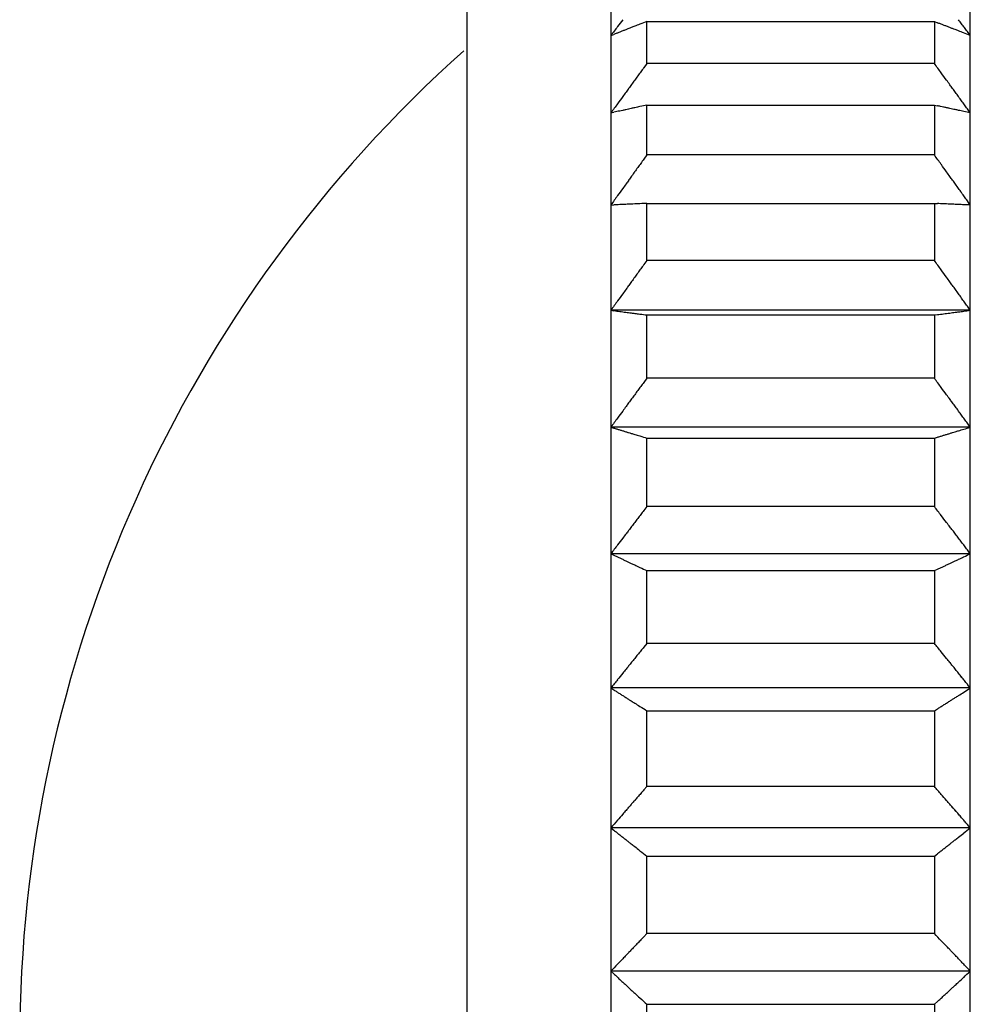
# Model space of a CAD drawing. Extents: x 1082 to 1292, y 1128 to 1425.
# Tile 5 of 8: x 1154 to 1181, y 1336 to 1363. Entities that reach past the tile are written whole.
import ezdxf

# ---------------------------------------------------------------- set-up
doc = ezdxf.new("R2010")
doc.units = 0
doc.header["$MEASUREMENT"] = 0
doc.linetypes.add('HIDDENNEW00', pattern=[4.5, 3, -1.5])
doc.layers.get('0').update_dxf_attribs({"linetype": 'CONTINUOUS'})
doc.layers.add('DISEGNO', color=3, linetype='HIDDENNEW00')

msp = doc.modelspace()

# ---------------------------------------------------------------- linework, layer by layer
at = {"color": 7, "linetype": 'ByBlock'}
msp.add_arc((1191.347, 1334.652), 37.478, 131.7836, 228.1074, dxfattribs=at)
at = {"layer": 'DISEGNO', "color": 7, "linetype": 'Continuous'}
for p, q in [((1166.469, 1334.652), (1166.469, 1367.028)), ((1170.516, 1364.755), (1170.516, 1363.023)), ((1180.634, 1363.023), (1180.634, 1364.755)), ((1171.528, 1362.237), (1171.528, 1363.417)), ((1171.528, 1363.417), (1179.622, 1363.417)), ((1179.622, 1363.417), (1179.622, 1362.237)), ((1179.622, 1363.417), (1179.709, 1363.383)), ((1170.516, 1363.023), (1170.598, 1363.056)), ((1170.516, 1363.023), (1170.516, 1360.845)), ((1180.634, 1363.023), (1180.552, 1363.135)), ((1180.634, 1360.845), (1180.634, 1363.023)), ((1171.528, 1362.237), (1171.441, 1362.119)), ((1179.622, 1362.237), (1171.528, 1362.237)), ((1171.528, 1359.662), (1171.528, 1361.065)), ((1171.528, 1361.065), (1179.622, 1361.065)), ((1179.622, 1361.065), (1179.622, 1359.662)), ((1179.622, 1361.065), (1179.709, 1361.047)), ((1180.634, 1360.845), (1180.552, 1360.959)), ((1170.516, 1360.845), (1170.598, 1360.863)), ((1170.516, 1360.845), (1170.516, 1358.253)), ((1180.634, 1358.253), (1180.634, 1360.845)), ((1171.528, 1359.662), (1171.441, 1359.543)), ((1179.622, 1359.662), (1171.528, 1359.662)), ((1170.516, 1358.253), (1170.598, 1358.257)), ((1170.516, 1358.253), (1170.516, 1355.289)), ((1171.528, 1356.693), (1171.528, 1358.297)), ((1171.528, 1358.297), (1179.622, 1358.297)), ((1179.622, 1358.297), (1179.622, 1356.693)), ((1179.622, 1358.297), (1179.709, 1358.294)), ((1180.634, 1358.253), (1180.552, 1358.369)), ((1180.634, 1355.289), (1180.634, 1358.253)), ((1171.528, 1356.693), (1171.441, 1356.574)), ((1179.622, 1356.693), (1171.528, 1356.693)), ((1180.634, 1355.289), (1180.552, 1355.405)), ((1170.516, 1355.289), (1170.516, 1352)), ((1180.634, 1355.289), (1170.516, 1355.289)), ((1170.516, 1355.289), (1170.598, 1355.278)), ((1171.528, 1353.376), (1171.528, 1355.157)), ((1171.528, 1355.157), (1179.622, 1355.157)), ((1179.622, 1355.157), (1179.709, 1355.168)), ((1179.622, 1355.157), (1179.622, 1353.376)), ((1180.634, 1352), (1180.634, 1355.289)), ((1171.528, 1353.376), (1171.441, 1353.259)), ((1179.622, 1353.376), (1171.528, 1353.376)), ((1180.634, 1352), (1180.552, 1352.113)), ((1170.516, 1352), (1170.516, 1348.437)), ((1180.634, 1352), (1170.516, 1352)), ((1170.516, 1352), (1170.598, 1351.975)), ((1180.634, 1348.437), (1180.634, 1352)), ((1171.528, 1349.763), (1171.528, 1351.692)), ((1171.528, 1351.692), (1179.622, 1351.692)), ((1179.622, 1351.692), (1179.709, 1351.718)), ((1179.622, 1351.692), (1179.622, 1349.763)), ((1171.528, 1349.763), (1171.441, 1349.651)), ((1179.622, 1349.763), (1171.528, 1349.763)), ((1180.634, 1348.437), (1180.552, 1348.546)), ((1170.516, 1348.437), (1170.516, 1344.657)), ((1180.634, 1348.437), (1170.516, 1348.437)), ((1170.516, 1348.437), (1170.598, 1348.398)), ((1180.634, 1344.657), (1180.634, 1348.437)), ((1171.528, 1345.913), (1171.528, 1347.96)), ((1171.528, 1347.96), (1179.622, 1347.96)), ((1179.622, 1347.96), (1179.709, 1348)), ((1179.622, 1347.96), (1179.622, 1345.913)), ((1171.528, 1345.913), (1171.441, 1345.807)), ((1179.622, 1345.913), (1171.528, 1345.913)), ((1170.516, 1344.657), (1170.516, 1340.719)), ((1180.634, 1344.657), (1170.516, 1344.657)), ((1170.516, 1344.657), (1170.598, 1344.604)), ((1180.634, 1344.657), (1180.552, 1344.76)), ((1180.634, 1340.719), (1180.634, 1344.657)), ((1179.622, 1344.017), (1179.709, 1344.071)), ((1171.528, 1341.885), (1171.528, 1344.017)), ((1171.528, 1344.017), (1179.622, 1344.017)), ((1179.622, 1344.017), (1179.622, 1341.885)), ((1171.528, 1341.885), (1171.441, 1341.786)), ((1179.622, 1341.885), (1171.528, 1341.885)), ((1170.516, 1340.719), (1170.516, 1336.685)), ((1180.634, 1340.719), (1170.516, 1340.719)), ((1170.516, 1340.719), (1170.598, 1340.653)), ((1180.634, 1340.719), (1180.552, 1340.815)), ((1180.634, 1336.685), (1180.634, 1340.719)), ((1171.528, 1337.742), (1171.528, 1339.926)), ((1171.528, 1339.926), (1179.622, 1339.926)), ((1179.622, 1339.926), (1179.709, 1339.993)), ((1179.622, 1339.926), (1179.622, 1337.742)), ((1171.528, 1337.742), (1171.441, 1337.653)), ((1179.622, 1337.742), (1171.528, 1337.742)), ((1170.516, 1336.685), (1170.516, 1332.619)), ((1180.634, 1336.685), (1170.516, 1336.685)), ((1170.516, 1336.685), (1170.598, 1336.608)), ((1180.634, 1336.685), (1180.552, 1336.772)), ((1180.634, 1332.619), (1180.634, 1336.685)), ((1171.528, 1333.551), (1171.528, 1335.753)), ((1171.528, 1335.753), (1179.622, 1335.753)), ((1179.622, 1335.753), (1179.709, 1335.831)), ((1179.622, 1335.753), (1179.622, 1333.551))]:
    msp.add_line(p, q, dxfattribs=at)
for centre, radius, start, end in [((1244.649, 1308.647), 91.936, 143.39377, 143.54393), ((1086.422, 1293.644), 117.001, 36.57185, 36.64078), ((1365.727, 1218.87), 242.668, 143.48164, 143.55594), ((1209.3, 1264.722), 105.676, 111.33864, 111.3875), ((1204.234, 1277.647), 91.793, 111.27107, 111.32897), ((1212.705, 1256.038), 115.003, 111.25453, 111.29804), ((1281.784, 1078.516), 305.492, 111.2446, 111.25945), ((1206.126, 1272.848), 96.951, 111.12482, 111.18546), ((1203.285, 1280.225), 89.046, 111.02834, 111.13082), ((1258.755, 1136.442), 243.159, 111.0218, 111.07112), ((1137.346, 1253.134), 118.108, 68.93606, 68.9808), ((1134.307, 1245.204), 126.601, 68.90124, 68.94253), ((1138.28, 1255.555), 115.514, 68.84575, 68.89149), ((1144.874, 1272.613), 97.226, 68.78674, 68.84206), ((1137.209, 1252.726), 118.538, 68.76889, 68.81137), ((1068.006, 1074.545), 309.686, 68.75769, 68.77235), ((1145.527, 1274.237), 95.475, 68.63916, 68.69967), ((1149.983, 1285.636), 83.236, 68.53126, 68.63731), ((1079.874, 1288.798), 125.148, 36.50401, 36.5672), ((1088.763, 1295.387), 114.083, 36.43066, 36.50019), ((1208.063, 1267.887), 102.278, 111.43822, 111.48776), ((1211.819, 1258.283), 112.589, 111.3862, 111.43111), ((1100.631, 1159.652), 218.541, 68.5262, 68.5789), ((1276.378, 1284.958), 130.252, 143.67217, 143.73614), ((962.613, 1202.714), 269.334, 36.24931, 36.31954), ((1258.781, 1297.83), 108.45, 143.87343, 143.95194), ((1274.809, 1286.111), 128.305, 143.80149, 143.86658), ((1284.338, 1279.127), 140.119, 143.739, 143.7979), ((1099.922, 1303.265), 99.145, 36.16272, 36.30802), ((1092.21, 1297.615), 108.705, 36.0828, 36.16835), ((1452.061, 1157.186), 347.485, 143.97889, 143.99961), ((1278.347, 1283.498), 132.703, 143.92022, 143.98034), ((901.904, 1159.495), 343.851, 35.98568, 36.0066), ((1075.152, 1285.297), 129.746, 35.92573, 35.98694), ((1247.402, 1306.012), 94.435, 144.16078, 144.30967), ((1258.037, 1298.337), 107.55, 144.07861, 144.16398), ((1096.077, 1300.384), 103.949, 35.8777, 35.95889), ((1082.913, 1290.873), 120.189, 35.80531, 35.87364), ((1373.033, 1215.447), 249.306, 144.24973, 144.32339), ((1201.14, 1222.544), 141.651, 102.3126, 102.34837), ((1208.851, 1187.459), 177.573, 102.30249, 102.32937), ((1271.58, 899.924), 471.871, 102.29607, 102.30524), ((1202.909, 1214.535), 149.853, 102.22241, 102.25985), ((1200.37, 1226.326), 137.791, 102.16513, 102.22835), ((1250.833, 992.935), 376.575, 102.15714, 102.18755), ((1141.158, 1182.095), 183.057, 77.81514, 77.8427), ((1138.396, 1169.328), 196.119, 77.78839, 77.81384), ((1142.058, 1186.227), 178.828, 77.76142, 77.78962), ((1148.068, 1213.997), 150.415, 77.72229, 77.75641), ((1141.132, 1181.872), 183.28, 77.71301, 77.73923), ((1078.256, 893.259), 478.663, 77.70203, 77.71108), ((1148.722, 1216.868), 147.471, 77.63432, 77.67168), ((1076.102, 1285.979), 128.577, 35.73595, 35.7986), ((1085.326, 1292.618), 117.211, 35.66618, 35.73511), ((1204.546, 1207.056), 157.509, 102.41574, 102.44639), ((1207.99, 1191.433), 173.507, 102.38936, 102.41714), ((1205.705, 1201.74), 162.95, 102.35199, 102.3822), ((1152.799, 1235.485), 128.413, 77.56645, 77.63197), ((1108.067, 1031.887), 336.867, 77.55992, 77.5925), ((1277.978, 1282.133), 131.69, 143.99775, 144.06151), ((959.296, 1199.618), 272.319, 35.92461, 35.9946), ((1276.397, 1283.285), 129.735, 144.1276, 144.19248), ((1286.056, 1276.281), 141.665, 144.06249, 144.12119), ((1098.697, 1300.491), 100.25, 35.8384, 35.98322), ((1279.99, 1280.656), 134.186, 144.24364, 144.30356), ((1260.121, 1295.038), 109.658, 144.19731, 144.27556), ((1090.861, 1294.818), 109.923, 35.75911, 35.84437), ((897.628, 1156.23), 347.716, 35.66255, 35.6834), ((1248.584, 1303.236), 95.506, 144.4843, 144.63269), ((1259.379, 1295.54), 108.763, 144.40267, 144.48776), ((1456.367, 1153.92), 351.374, 144.30192, 144.32257), ((1073.532, 1282.455), 131.211, 35.60174, 35.66273), ((1094.779, 1297.59), 105.124, 35.55487, 35.63578), ((1081.401, 1288.043), 121.559, 35.48124, 35.54934), ((1376.164, 1212.355), 252.145, 144.57246, 144.64587), ((1074.494, 1283.129), 130.036, 35.41562, 35.47806), ((1083.845, 1289.789), 118.556, 35.3426, 35.41129), ((1203.017, 626.719), 732.256, 92.530958, 92.537404), ((1206.357, 552.164), 806.885, 92.528271, 92.534111), ((1204.125, 600.95), 758.049, 92.516049, 92.522399), ((1199.806, 699.691), 659.213, 92.510247, 92.517765), ((1207.22, 532.428), 826.64, 92.510224, 92.51587), ((1267.074, -836.689), 2197.065, 92.503934, 92.50586), ((1201.511, 660.987), 697.955, 92.490353, 92.498216), ((1199.123, 716.75), 642.141, 92.480377, 92.49365), ((1247.374, -395.763), 1755.7, 92.475932, 92.482313), ((1142.857, 505.301), 853.789, 87.520415, 87.526197), ((1140.097, 444.694), 914.458, 87.506596, 87.511934), ((1143.68, 525.48), 833.593, 87.505148, 87.511066), ((1149.495, 658.047), 700.898, 87.501118, 87.50828), ((1142.811, 505.29), 853.802, 87.494494, 87.499998), ((1082.858, -868.981), 2229.379, 87.497237, 87.499137), ((1150.033, 672.299), 686.636, 87.473313, 87.481157), ((1154.014, 761.314), 597.532, 87.464627, 87.478393), ((1111.304, -207.004), 1566.792, 87.463865, 87.470714), ((1277.399, 1279.275), 131.157, 143.88822, 143.95207), ((960.483, 1196.88), 271.223, 36.03227, 36.10237), ((1259.644, 1292.164), 109.217, 144.09066, 144.16902), ((1275.826, 1280.427), 129.207, 144.01867, 144.08365), ((1285.437, 1273.432), 141.095, 143.95442, 144.01321), ((1099.139, 1297.609), 99.841, 35.94727, 36.0923), ((1091.339, 1291.946), 109.48, 35.86504, 35.95043), ((1454.827, 1151.255), 349.949, 144.1948, 144.21548), ((1279.406, 1277.804), 133.645, 144.13719, 144.1972), ((899.157, 1153.563), 346.3, 35.7697, 35.79057), ((1074.117, 1279.602), 130.669, 35.71078, 35.77187), ((1248.16, 1300.353), 95.113, 144.37655, 144.52515), ((1258.895, 1292.668), 108.315, 144.2938, 144.37902), ((1095.243, 1294.716), 104.694, 35.6619, 35.74294), ((1081.941, 1285.184), 121.058, 35.58868, 35.65689), ((1375.051, 1209.61), 251.111, 144.46613, 144.53965), ((1075.062, 1280.278), 129.507, 35.52024, 35.58277), ((1084.379, 1286.928), 118.06, 35.45146, 35.52026), ((1203.645, 1604.314), 251.218, 262.44111, 262.46004), ((1207.012, 1629.665), 276.792, 262.45779, 262.47495), ((1204.829, 1613.03), 260.014, 262.47159, 262.49025), ((1200.362, 1579.391), 226.081, 262.49848, 262.52057), ((1207.91, 1636.285), 283.473, 262.50488, 262.52147), ((1268.981, 2102.187), 753.36, 262.528144, 262.533803), ((1202.121, 1592.495), 239.302, 262.54901, 262.57212), ((1199.642, 1573.475), 220.121, 262.57193, 262.61094), ((1248.879, 1951.916), 601.751, 262.595878, 262.614635), ((1142.101, 1645.332), 292.591, 277.3849, 277.4019), ((1139.428, 1665.976), 313.408, 277.40027, 277.41596), ((1142.999, 1638.523), 285.724, 277.41637, 277.43377), ((1148.863, 1593.451), 240.271, 277.43787, 277.45892), ((1142.108, 1645.458), 292.715, 277.44842, 277.4646), ((1080.831, 2113.112), 764.367, 277.464846, 277.470431), ((1149.503, 1588.67), 235.447, 277.49375, 277.5168), ((1153.489, 1558.421), 204.937, 277.51829, 277.55873), ((1109.955, 1888.068), 537.446, 277.53668, 277.5568), ((1274.688, 1276.424), 128.7, 143.34385, 143.40809), ((966.113, 1194.535), 266.114, 36.57697, 36.64749), ((1257.367, 1289.249), 107.147, 143.54674, 143.62559), ((1273.143, 1277.578), 126.771, 143.47496, 143.54033), ((1282.514, 1270.621), 138.443, 143.41043, 143.46957), ((1101.216, 1294.66), 97.954, 36.49068, 36.6366), ((1093.632, 1289.039), 107.394, 36.40941, 36.49533), ((1447.497, 1149.22), 343.278, 143.65076, 143.67157), ((1276.606, 1274.982), 131.099, 143.59168, 143.65206), ((906.432, 1151.525), 339.674, 36.3139, 36.3349), ((1076.857, 1276.779), 128.171, 36.25234, 36.31381), ((1246.157, 1297.405), 93.285, 143.83484, 143.98439), ((1256.624, 1289.76), 106.246, 143.7515, 143.83725), ((1097.451, 1291.803), 102.68, 36.2056, 36.28715), ((1084.494, 1282.336), 118.726, 36.12969, 36.19833), ((1077.811, 1277.466), 126.995, 36.06374, 36.12667), ((1369.737, 1207.247), 246.256, 143.92397, 143.99796), ((1086.876, 1284.078), 115.776, 35.99001, 36.05925), ((1206.046, 1467.161), 120.518, 252.89463, 252.93556), ((1209.628, 1478.826), 132.72, 252.93526, 252.97236), ((1207.246, 1471.074), 124.61, 252.97566, 253.01602), ((1202.469, 1455.464), 108.286, 253.02056, 253.06836), ((1210.504, 1481.684), 135.709, 253.04716, 253.08307), ((1275.932, 1696.802), 360.557, 253.08293, 253.09519), ((1204.291, 1461.375), 114.471, 253.13911, 253.18915), ((1201.609, 1452.5), 105.199, 253.18945, 253.27398), ((1140.455, 1482.452), 136.499, 286.7879, 286.82562), ((1146.696, 1461.724), 114.852, 286.83853, 286.88415), ((1139.457, 1485.788), 139.981, 286.85874, 286.89379), ((1073.842, 1701.71), 365.653, 286.8996, 286.9117), ((1147.354, 1459.659), 112.685, 286.9519, 287.00183), ((1151.593, 1445.782), 98.176, 287.00412, 287.09167), ((1104.881, 1598.261), 257.65, 287.05505, 287.09858), ((1254.228, 1626.939), 287.402, 253.23606, 253.27673), ((1139.526, 1485.471), 139.658, 286.72157, 286.75845), ((1136.649, 1495.049), 149.659, 286.75591, 286.78995), ((1270.002, 1273.579), 124.504, 142.3378, 142.40268), ((975.853, 1192.524), 257.383, 37.58454, 37.65579), ((1253.429, 1286.301), 103.611, 142.54052, 142.62018), ((1268.492, 1274.739), 122.6, 142.46693, 142.53296), ((1277.446, 1267.842), 133.902, 142.40103, 142.46077), ((1104.814, 1291.656), 94.724, 37.49734, 37.64477), ((1097.597, 1286.106), 103.828, 37.416, 37.50283), ((1434.837, 1147.726), 331.891, 142.64641, 142.66744), ((1271.772, 1272.188), 126.755, 142.58501, 142.64602), ((918.997, 1150.027), 328.362, 37.3186, 37.33983), ((1081.604, 1273.986), 123.895, 37.25572, 37.31784), ((1242.69, 1294.406), 90.157, 142.83174, 142.98287), ((1252.694, 1286.827), 102.708, 142.74788, 142.83452), ((1101.263, 1288.861), 99.242, 37.20875, 37.29117), ((1088.922, 1279.504), 114.73, 37.13397, 37.20335), ((1082.555, 1274.694), 122.709, 37.06616, 37.12978), ((1360.544, 1205.219), 237.953, 142.921, 142.99579), ((1091.206, 1281.244), 111.858, 36.99016, 37.06016), ((1210.366, 1431.618), 92.234, 244.45859, 244.51524), ((1214.349, 1439.982), 101.498, 244.51754, 244.56891), ((1211.659, 1434.321), 95.23, 244.56771, 244.62362), ((1206.265, 1422.991), 82.682, 244.63569, 244.70195), ((1215.238, 1441.835), 103.553, 244.66874, 244.71855), ((1288.469, 1596.864), 275.008, 244.71663, 244.73363), ((1134.639, 1444.656), 106.647, 295.20404, 295.25271), ((1061.247, 1600.257), 278.689, 295.25203, 295.26883), ((1143.437, 1425.92), 85.949, 295.33063, 295.39992), ((1148.139, 1416.014), 74.983, 295.40108, 295.52247), ((1095.726, 1526.184), 196.986, 295.47311, 295.53341), ((1208.238, 1427.106), 87.245, 244.79801, 244.86744), ((1205.199, 1420.612), 80.076, 244.86315, 244.98056), ((1263.929, 1546.017), 218.551, 244.93259, 244.98912), ((1134.858, 1444.159), 106.104, 295.00562, 295.05692), ((1131.608, 1451.109), 113.777, 295.05731, 295.10465), ((1135.814, 1442.112), 103.845, 295.10899, 295.16142), ((1142.777, 1427.261), 87.443, 295.16911, 295.2325), ((1270.609, 1264.989), 127.928, 140.88215, 140.94262), ((1263.653, 1270.643), 118.965, 140.81597, 140.88164), ((989.013, 1190.589), 245.881, 39.10377, 39.17589), ((1248.112, 1283.25), 98.953, 141.02491, 141.10556), ((1262.22, 1271.815), 117.113, 140.9503, 141.01715), ((1109.672, 1288.538), 90.47, 39.01421, 39.16349), ((1102.947, 1283.078), 99.132, 38.93123, 39.01916), ((1247.385, 1283.801), 98.042, 141.23421, 141.32196), ((1417.706, 1146.43), 316.856, 141.12884, 141.15013), ((1265.256, 1269.326), 121.039, 141.07134, 141.13312), ((935.947, 1148.732), 313.464, 38.83068, 38.85219), ((1088.028, 1271.13), 118.246, 38.77266, 38.83559), ((1106.412, 1285.829), 94.708, 38.72104, 38.80454), ((1348.132, 1203.299), 227.001, 141.40936, 141.48513), ((1238.005, 1291.304), 86.03, 141.31878, 141.47188), ((1094.895, 1276.606), 109.462, 38.64623, 38.71653), ((1088.959, 1271.873), 117.055, 38.57671, 38.64117), ((1097.066, 1278.349), 106.679, 38.50164, 38.57258), ((1216.237, 1415.875), 84.631, 237.36648, 237.43262), ((1083.272, 1496.727), 180.568, 302.55868, 302.62915), ((1220.785, 1422.981), 93.068, 237.4281, 237.48811), ((1217.652, 1418.079), 87.25, 237.49256, 237.5579), ((1211.446, 1408.328), 75.692, 237.56262, 237.64009), ((1221.668, 1424.376), 94.719, 237.61274, 237.67102), ((1305.496, 1556.793), 251.44, 237.66654, 237.68644), ((1128.087, 1426.662), 97.397, 302.24634, 302.30335), ((1044.085, 1559.561), 254.618, 302.29857, 302.31824), ((1138.107, 1410.745), 78.589, 302.39387, 302.475), ((1143.442, 1402.369), 68.658, 302.4718, 302.61379), ((1213.611, 1411.711), 79.708, 237.75944, 237.84073), ((1210.081, 1406.077), 73.059, 237.83231, 237.96989), ((1277.133, 1512.91), 199.192, 237.91695, 237.98324), ((1128.505, 1425.993), 96.608, 302.00674, 302.06696), ((1124.748, 1431.973), 103.67, 302.07178, 302.12732), ((1129.511, 1424.363), 94.692, 302.13549, 302.19698), ((1137.449, 1411.756), 79.794, 302.19686, 302.27116), ((1004.699, 1188.335), 232.756, 41.2041, 41.27705), ((1254.73, 1268.652), 110.84, 138.84864, 138.91625), ((1262.462, 1261.883), 121.116, 138.7835, 138.84465), ((1256.086, 1267.456), 112.648, 138.71237, 138.77876), ((1115.469, 1285.199), 85.608, 41.11451, 41.26555), ((1397.289, 1144.81), 299.679, 139.03027, 139.05181), ((1257.471, 1266.234), 114.495, 138.9723, 139.0348), ((1241.758, 1279.975), 93.622, 138.92259, 139.00417), ((1109.337, 1279.834), 93.756, 41.03171, 41.12071), ((956.215, 1147.126), 296.383, 40.92996, 40.95172), ((1095.679, 1268.056), 111.791, 40.86843, 40.93213), ((1232.412, 1288.003), 81.302, 139.22229, 139.37729), ((1241.045, 1280.563), 92.698, 139.13593, 139.22474), ((1112.568, 1282.594), 89.507, 40.82037, 40.90492), ((1102.024, 1273.505), 103.427, 40.74085, 40.81204), ((1096.61, 1268.85), 110.567, 40.67244, 40.73774), ((1333.316, 1201.138), 214.445, 139.31414, 139.39089), ((1068.283, 1482.456), 180.865, 308.32723, 308.40282), ((1104.06, 1275.261), 100.738, 40.59671, 40.66858), ((1223.325, 1407.144), 84.859, 231.58589, 231.65677), ((1228.529, 1413.724), 93.249, 231.65731, 231.72165), ((1224.871, 1409.104), 87.356, 231.7279, 231.79799), ((1217.669, 1399.968), 75.722, 231.80446, 231.88761), ((1131.69, 1402.146), 78.541, 308.15259, 308.23978), ((1137.78, 1394.422), 68.706, 308.23739, 308.38983), ((1229.426, 1414.863), 94.698, 231.85335, 231.91593), ((1326.022, 1538.099), 251.28, 231.91199, 231.93336), ((1220.079, 1403.004), 79.599, 232.0143, 232.10164), ((1215.955, 1397.686), 72.869, 232.09184, 232.23979), ((1121.931, 1414.638), 94.394, 307.87268, 307.93885), ((1131.023, 1402.973), 79.603, 307.93987, 308.0198), ((1120.203, 1416.886), 97.228, 307.99292, 308.05422), ((1023.426, 1540.565), 254.271, 308.04705, 308.06819), ((1293.036, 1496.875), 198.487, 232.18211, 232.25346), ((1120.844, 1416.057), 96.181, 307.7361, 307.80097), ((1116.487, 1421.659), 103.278, 307.80593, 307.86573), ((1247.592, 1263.926), 105.993, 135.92656, 135.99349), ((1022.337, 1185.506), 218.894, 43.99194, 44.06552), ((1234.627, 1276.411), 87.994, 136.13606, 136.21836), ((1246.32, 1265.16), 104.221, 136.06303, 136.13123), ((1253.286, 1258.423), 113.911, 135.99232, 136.05398), ((1121.983, 1281.586), 80.472, 43.90105, 44.05344), ((1116.514, 1276.307), 88.073, 43.81816, 43.908), ((1233.922, 1277.049), 87.044, 136.34899, 136.43862), ((1374.373, 1142.521), 281.528, 136.24767, 136.26941), ((1248.725, 1262.818), 107.578, 136.1869, 136.24997), ((978.963, 1144.871), 278.325, 43.71394, 43.73591), ((1104.277, 1264.675), 104.956, 43.65261, 43.71693), ((1119.474, 1279.097), 84.005, 43.60499, 43.69038), ((1316.678, 1198.507), 201.137, 136.5308, 136.60832), ((1226.136, 1284.456), 76.297, 136.44014, 136.59667), ((1110.03, 1270.124), 97.032, 43.52353, 43.59545), ((1105.192, 1265.541), 103.696, 43.45298, 43.51896), ((1111.916, 1271.908), 94.436, 43.38167, 43.4543), ((1231.119, 1401.486), 88.723, 226.99036, 227.063), ((1051.756, 1474.878), 188.963, 312.92476, 313.00228), ((1237.078, 1407.868), 97.455, 227.05377, 227.11973), ((1232.824, 1403.323), 91.23, 227.135, 227.20688), ((1224.538, 1394.375), 79.034, 227.20814, 227.29345), ((1237.975, 1408.847), 98.783, 227.25968, 227.32391), ((1000.616, 1531.163), 265.008, 312.64177, 312.66348), ((1124.621, 1396.437), 81.9, 312.74476, 312.83429), ((1131.542, 1388.975), 71.723, 312.83229, 312.98873), ((1348.629, 1528.853), 262.018, 227.32242, 227.34436), ((1227.212, 1397.241), 82.954, 227.42442, 227.5141), ((1222.427, 1392.001), 75.858, 227.50675, 227.6588), ((1107.388, 1415.24), 107.406, 312.38766, 312.44918), ((1113.578, 1408.455), 98.222, 312.45628, 312.52432), ((1123.935, 1397.149), 82.889, 312.53019, 312.61235), ((1111.522, 1410.731), 101.288, 312.57843, 312.64141), ((1310.561, 1488.396), 206.471, 227.59819, 227.67156), ((1112.398, 1409.755), 99.977, 312.31932, 312.38607)]:
    msp.add_arc(centre, radius, start, end, dxfattribs=at)

doc.saveas('drawing.dxf')
